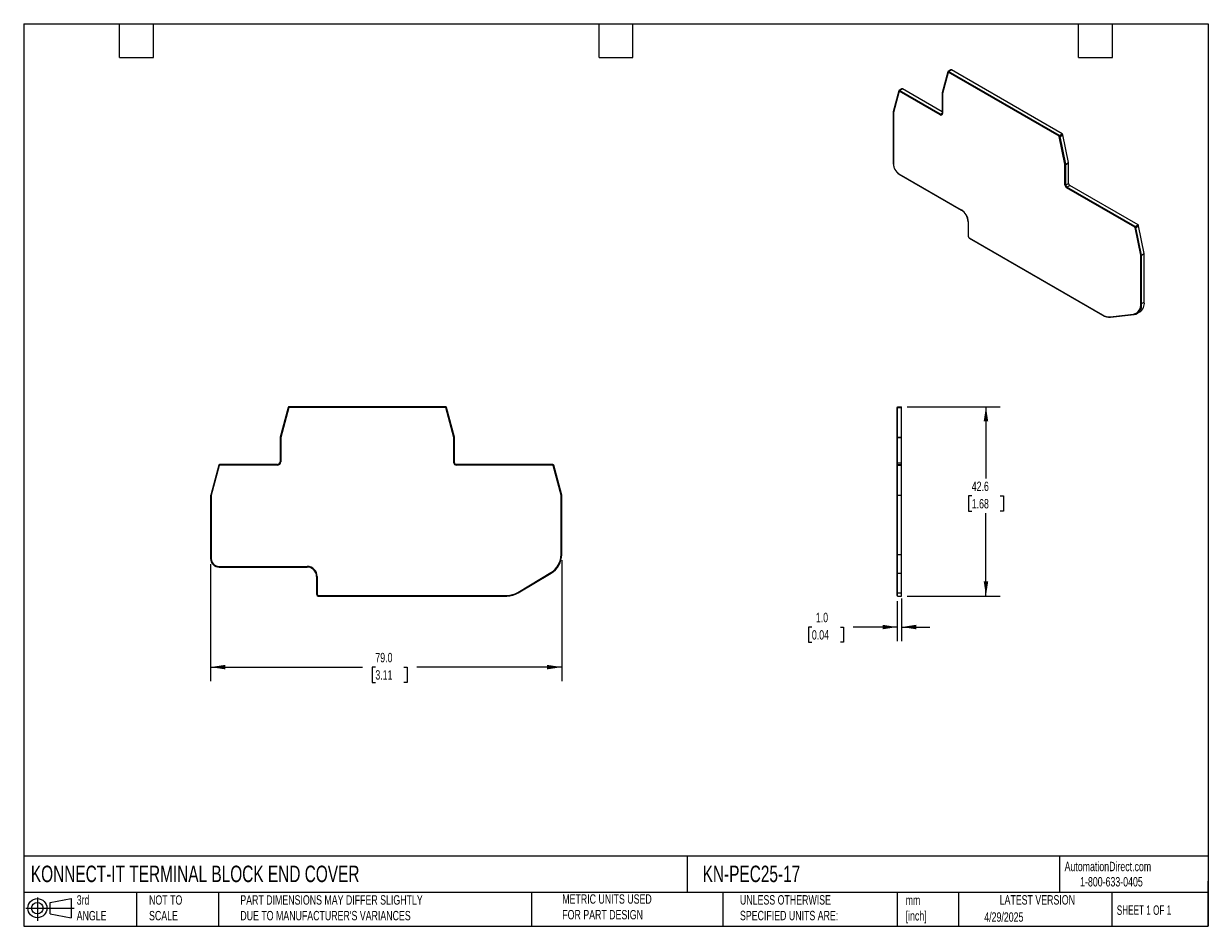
# Model space of a CAD drawing. Header units: millimetres. Extents: x 6 to 273, y 6 to 210.
import ezdxf

# ---------------------------------------------------------------- set-up
doc = ezdxf.new("R2010")
doc.units = ezdxf.units.MM
doc.linetypes.add('SLD-Solid', pattern=[0])
doc.layers.add('DIMENSIONS', color=140, linetype='SLD-Solid', lineweight=25)
doc.layers.add('TEXT', color=140, linetype='SLD-Solid', lineweight=25)
doc.layers.add('SLD-DEFPOINTS', color=7, linetype='Continuous')
doc.styles.add('SLDTEXTSTYLE0', font='TXT', dxfattribs={"width": 0.7})
doc.styles.add('SLDTEXTSTYLE1', font='TXT', dxfattribs={"width": 0.65})
doc.dimstyles.new('SLDDIMSTYLE0', dxfattribs={"dimtxt": 2.158008, "dimasz": 3.302, "dimexe": 0, "dimexo": 0.0625, "dimgap": 0.539502, "dimtad": 0, "dimtih": 1, "dimtoh": 1, "dimrnd": 1e-09, "dimzin": 4, "dimdsep": 46, "dimtxsty": 'SLDTEXTSTYLE0', "dimsah": 1, "dimcen": 0.09, "dimadec": 0, "dimazin": 1, "dimtfac": 1, "dimtofl": 0, "dimtmove": 0, "dimatfit": 3, "dimfxl": 0, "dimfrac": 2, "dimtolj": 1, "dimtzin": 12, "dimarcsym": 0})
doc.dimstyles.new('SLDDIMSTYLE1', dxfattribs={"dimtxt": 2.158008, "dimasz": 3.302, "dimexe": 0, "dimexo": 0.0625, "dimgap": 0.539502, "dimtad": 0, "dimtih": 1, "dimtoh": 1, "dimrnd": 1e-09, "dimzin": 4, "dimdsep": 46, "dimtxsty": 'SLDTEXTSTYLE0', "dimsah": 1, "dimcen": 0.09, "dimadec": 0, "dimazin": 1, "dimtfac": 1, "dimtmove": 0, "dimatfit": 0, "dimfxl": 0, "dimfrac": 2, "dimtolj": 1, "dimtzin": 12, "dimarcsym": 0})
doc.dimstyles.new('SLDDIMSTYLE2', dxfattribs={"dimtxt": 2.158008, "dimasz": 3.302, "dimexe": 0, "dimexo": 0.0625, "dimgap": 0.539502, "dimtad": 0, "dimtih": 1, "dimtoh": 1, "dimrnd": 1e-09, "dimzin": 12, "dimdsep": 46, "dimtxsty": 'SLDTEXTSTYLE0', "dimsah": 1, "dimcen": 0.09, "dimadec": 0, "dimazin": 3, "dimtfac": 1, "dimtofl": 0, "dimtmove": 0, "dimatfit": 3, "dimfxl": 0, "dimfrac": 2, "dimtolj": 1, "dimtzin": 12, "dimarcsym": 0})

# ---------------------------------------------------------------- blocks, each defined once
blk = doc.blocks.new('Block11')
at = {"color": 7, "linetype": 'SLD-Solid', "lineweight": 18}
for p, q in [((0, 2.88), (10.87, 2.88)), ((2.59, 5.31), (2.59, 0)), ((5.48, 4.17), (10.18, 5.03)), ((5.48, 1.6), (5.48, 4.17)), ((10.18, 5.03), (10.18, 0.73)), ((5.48, 1.6), (10.18, 0.73))]:
    blk.add_line(p, q, dxfattribs=at)
for radius in [2.15, 1.29]:
    blk.add_circle((2.59, 2.88), radius, dxfattribs=at)
blk = doc.blocks.new('Block12')
at = {"layer": 'SLD-DEFPOINTS'}
blk.add_blockref('Block11', (0, 0), dxfattribs=at)
blk = doc.blocks.new('_D')
at = {"layer": 'DIMENSIONS'}
for p, q in [((127.48, 88.78), (127.48, 61.52)), ((48.44, 87.84), (48.44, 61.52)), ((48.44, 64.7), (82.6, 64.7)), ((85.52, 64.7), (84.8, 64.7)), ((84.8, 64.7), (84.8, 61.27)), ((91.94, 64.7), (92.66, 64.7)), ((92.66, 64.7), (92.66, 61.27)), ((127.48, 64.7), (94.86, 64.7)), ((84.8, 61.27), (85.52, 61.27)), ((92.66, 61.27), (91.94, 61.27))]:
    blk.add_line(p, q, dxfattribs=at)
for points in [[(48.44, 64.7), (51.74, 64.19), (51.74, 65.21)], [(127.48, 64.7), (124.18, 65.21), (124.18, 64.19)]]:
    blk.add_solid(points, dxfattribs=at)
at = {"layer": 'DIMENSIONS', "char_height": 2.117, "attachment_point": 1, "style": 'SLDTEXTSTYLE0'}
for s, insert in [('79.0', (85.52, 67.91)), ('3.11', (85.52, 64))]:
    blk.add_mtext(s, dxfattribs=dict(at, insert=insert))
blk = doc.blocks.new('_D_1')
at = {"layer": 'DIMENSIONS'}
for p, q in [((204, 80.12), (204, 70.55)), ((203, 79.58), (203, 70.55)), ((183.8, 73.72), (183.07, 73.72)), ((183.07, 73.72), (183.07, 70.29)), ((190.21, 73.72), (190.93, 73.72)), ((190.93, 73.72), (190.93, 70.29)), ((203, 73.72), (193.13, 73.72)), ((204, 73.72), (210.35, 73.72)), ((183.07, 70.29), (183.8, 70.29)), ((190.93, 70.29), (190.21, 70.29))]:
    blk.add_line(p, q, dxfattribs=at)
for points in [[(203, 73.72), (199.7, 74.23), (199.7, 73.21)], [(204, 73.72), (207.31, 73.21), (207.31, 74.23)]]:
    blk.add_solid(points, dxfattribs=at)
at = {"layer": 'DIMENSIONS', "char_height": 2.117, "attachment_point": 1, "style": 'SLDTEXTSTYLE0'}
for s, insert in [('1.0', (184.69, 76.93)), ('0.04', (183.8, 73.02))]:
    blk.add_mtext(s, dxfattribs=dict(at, insert=insert))
blk = doc.blocks.new('_D_2')
at = {"layer": 'DIMENSIONS'}
for p, q in [((205.27, 123.32), (226.17, 123.32)), ((222.99, 123.32), (222.99, 107.16)), ((219.79, 103.25), (219.06, 103.25)), ((219.06, 103.25), (219.06, 99.82)), ((226.2, 103.25), (226.92, 103.25)), ((226.92, 103.25), (226.92, 99.82)), ((219.06, 99.82), (219.79, 99.82)), ((222.99, 80.7), (222.99, 99.34)), ((226.92, 99.82), (226.2, 99.82)), ((205.27, 80.7), (226.17, 80.7))]:
    blk.add_line(p, q, dxfattribs=at)
for points in [[(222.99, 123.32), (222.48, 120.02), (223.5, 120.02)], [(222.99, 80.7), (223.5, 84), (222.48, 84)]]:
    blk.add_solid(points, dxfattribs=at)
at = {"layer": 'DIMENSIONS', "char_height": 2.117, "attachment_point": 1, "style": 'SLDTEXTSTYLE0'}
for s, insert in [('42.6', (219.79, 106.46)), ('1.68', (219.79, 102.55))]:
    blk.add_mtext(s, dxfattribs=dict(at, insert=insert))

msp = doc.modelspace()

# ---------------------------------------------------------------- linework, layer by layer
for p, q in [((214.442, 198.723), (213.168, 193.969)), ((214.474, 198.591), (213.2, 193.837)), ((215.115, 199.142), (214.479, 198.775)), ((214.554, 198.645), (214.483, 198.604)), ((214.579, 198.642), (214.508, 198.601)), ((239.456, 184.199), (214.508, 198.601)), ((214.579, 198.765), (215.215, 199.132)), ((239.527, 184.362), (214.579, 198.765)), ((239.527, 184.24), (214.579, 198.642)), ((240.164, 184.73), (215.215, 199.132)), ((204.071, 194.89), (203.435, 194.523)), ((203.535, 194.513), (204.171, 194.88)), ((213.164, 189.689), (204.171, 194.88)), ((203.398, 194.471), (202.123, 189.712)), ((203.43, 194.339), (202.155, 189.581)), ((203.51, 194.393), (203.439, 194.352)), ((203.535, 194.39), (203.464, 194.35)), ((212.669, 189.036), (203.464, 194.35)), ((212.739, 189.199), (203.535, 194.513)), ((212.739, 189.077), (203.535, 194.39)), ((213.164, 193.93), (213.164, 189.444)), ((213.199, 193.828), (213.199, 189.342)), ((202.119, 189.673), (202.119, 178.023)), ((202.154, 189.571), (202.154, 177.921)), ((212.739, 189.199), (213.164, 189.444)), ((212.739, 189.077), (212.669, 189.036)), ((239.527, 184.24), (239.456, 184.199)), ((239.561, 184.19), (239.491, 184.149)), ((240.766, 177.918), (239.491, 184.149)), ((239.527, 184.362), (240.164, 184.73)), ((240.836, 177.959), (239.561, 184.19)), ((239.664, 184.162), (240.3, 184.53)), ((240.939, 177.932), (239.664, 184.162)), ((241.575, 178.299), (240.3, 184.53)), ((240.836, 177.959), (240.766, 177.918)), ((240.837, 177.948), (240.767, 177.907)), ((240.767, 173.264), (240.767, 177.907)), ((240.837, 173.305), (240.837, 177.948)), ((240.939, 177.932), (241.575, 178.299)), ((240.944, 177.887), (241.58, 178.254)), ((240.944, 173.244), (240.944, 177.887)), ((241.58, 173.611), (241.58, 178.254)), ((203.391, 175.778), (217.421, 167.679)), ((203.462, 175.696), (217.491, 167.597)), ((240.944, 173.244), (241.58, 173.611)), ((240.837, 173.305), (240.767, 173.264)), ((241.226, 172.632), (241.156, 172.591)), ((256.521, 163.72), (241.156, 172.591)), ((241.226, 172.754), (241.863, 173.121)), ((256.592, 163.884), (241.226, 172.754)), ((256.592, 163.761), (241.226, 172.632)), ((257.228, 164.251), (241.863, 173.121)), ((218.976, 165.025), (218.976, 161.748)), ((219.012, 164.923), (219.012, 161.646)), ((256.592, 163.761), (256.521, 163.72)), ((256.626, 163.711), (256.556, 163.67)), ((257.83, 157.441), (256.556, 163.67)), ((256.592, 163.884), (257.228, 164.251)), ((257.901, 157.482), (256.626, 163.711)), ((256.729, 163.684), (257.365, 164.051)), ((258.003, 157.454), (256.729, 163.684)), ((258.64, 157.822), (257.365, 164.051)), ((219.188, 161.34), (249.216, 144.005)), ((219.259, 161.258), (249.286, 143.924)), ((257.901, 157.482), (257.83, 157.441)), ((257.902, 157.471), (257.831, 157.43)), ((257.832, 146.543), (257.831, 157.43)), ((257.902, 146.583), (257.902, 157.471)), ((258.003, 157.454), (258.64, 157.822)), ((258.008, 157.409), (258.645, 157.777)), ((258.008, 146.522), (258.008, 157.409)), ((258.645, 146.89), (258.645, 157.777)), ((258.008, 146.522), (258.645, 146.89)), ((250.94, 143.56), (256.198, 144.158)), ((251.066, 143.464), (256.323, 144.062)), ((256.848, 144.368), (256.918, 144.409)), ((256.993, 144.279), (257.63, 144.646)), ((257.902, 146.583), (257.832, 146.543)), ((65.866, 123.176), (64.065, 116.454)), ((66.011, 123.137), (64.21, 116.415)), ((101.342, 123.324), (66.059, 123.324)), ((101.342, 123.174), (66.059, 123.174)), ((103.193, 116.408), (101.39, 123.137)), ((103.338, 116.447), (101.535, 123.176)), ((203.103, 123.174), (203.003, 123.174)), ((203.003, 123.137), (203.003, 123.174)), ((203.103, 123.174), (203.003, 123.174)), ((203.103, 123.137), (203.003, 123.137)), ((203.003, 116.408), (203.003, 123.137)), ((203.103, 123.324), (204.003, 123.324)), ((203.103, 123.176), (203.103, 123.324)), ((203.103, 123.324), (204.003, 123.324)), ((203.103, 123.176), (204.003, 123.176)), ((203.103, 116.447), (203.103, 123.176)), ((204.003, 123.176), (204.003, 123.324)), ((204.003, 116.447), (204.003, 123.176)), ((64.058, 116.402), (64.058, 110.909)), ((64.208, 116.402), (64.208, 110.909)), ((103.195, 110.709), (103.195, 116.395)), ((103.345, 110.709), (103.345, 116.395)), ((203.103, 116.408), (203.003, 116.408)), ((203.003, 116.395), (203.003, 116.408)), ((203.103, 116.395), (203.003, 116.395)), ((203.003, 110.709), (203.003, 116.395)), ((203.103, 116.447), (204.003, 116.447)), ((203.103, 116.395), (203.103, 116.447)), ((203.103, 116.395), (204.003, 116.395)), ((203.103, 110.709), (203.103, 116.395)), ((204.003, 116.395), (204.003, 116.447)), ((204.003, 110.709), (204.003, 116.395)), ((50.248, 110.161), (48.445, 103.432)), ((50.393, 110.122), (48.59, 103.393)), ((63.458, 110.309), (50.441, 110.309)), ((63.458, 110.159), (50.441, 110.159)), ((125.475, 110.309), (103.745, 110.309)), ((125.475, 110.159), (103.745, 110.159)), ((127.326, 103.394), (125.524, 110.122)), ((127.471, 103.433), (125.669, 110.161)), ((203.103, 110.709), (203.003, 110.709)), ((203.003, 110.159), (203.003, 110.709)), ((203.103, 110.159), (203.003, 110.159)), ((203.003, 110.122), (203.003, 110.159)), ((203.103, 110.159), (203.003, 110.159)), ((203.103, 110.122), (203.003, 110.122)), ((203.003, 103.394), (203.003, 110.122)), ((203.103, 110.709), (204.003, 110.709)), ((203.103, 110.309), (203.103, 110.709)), ((203.103, 110.309), (204.003, 110.309)), ((203.103, 110.161), (203.103, 110.309)), ((203.103, 110.309), (204.003, 110.309)), ((203.103, 110.161), (204.003, 110.161)), ((203.103, 103.433), (203.103, 110.161)), ((204.003, 110.309), (204.003, 110.709)), ((204.003, 110.161), (204.003, 110.309)), ((204.003, 103.433), (204.003, 110.161)), ((48.438, 103.38), (48.438, 89.113)), ((48.588, 103.38), (48.588, 89.113)), ((127.328, 90.048), (127.328, 103.381)), ((127.478, 90.048), (127.478, 103.381)), ((203.103, 103.394), (203.003, 103.394)), ((203.003, 103.381), (203.003, 103.394)), ((203.103, 103.381), (203.003, 103.381)), ((203.003, 90.048), (203.003, 103.381)), ((203.103, 103.433), (204.003, 103.433)), ((203.103, 103.381), (203.103, 103.433)), ((203.103, 103.381), (204.003, 103.381)), ((203.103, 90.048), (203.103, 103.381)), ((204.003, 103.381), (204.003, 103.433)), ((204.003, 90.048), (204.003, 103.381)), ((203.103, 90.048), (203.003, 90.048)), ((203.003, 85.972), (203.003, 90.048)), ((203.103, 90.048), (204.003, 90.048)), ((203.103, 85.844), (203.103, 90.048)), ((204.003, 85.844), (204.003, 90.048)), ((50.338, 87.363), (70.178, 87.363)), ((50.338, 87.213), (70.178, 87.213)), ((117.583, 81.523), (125.017, 85.972)), ((117.66, 81.395), (125.094, 85.844)), ((203.103, 85.972), (203.003, 85.972)), ((203.003, 81.523), (203.003, 85.972)), ((203.103, 85.844), (204.003, 85.844)), ((203.103, 81.395), (203.103, 85.844)), ((204.003, 81.395), (204.003, 85.844)), ((72.278, 85.113), (72.278, 81.099)), ((72.428, 85.113), (72.428, 81.099)), ((72.678, 80.849), (115.144, 80.849)), ((72.678, 80.699), (115.144, 80.699)), ((203.103, 81.523), (203.003, 81.523)), ((203.003, 80.849), (203.003, 81.523)), ((203.103, 80.849), (203.003, 80.849)), ((203.103, 81.395), (204.003, 81.395)), ((203.103, 80.699), (203.103, 81.395)), ((203.103, 80.699), (204.003, 80.699)), ((204.003, 80.699), (204.003, 81.395))]:
    msp.add_line(p, q)
at = {"flags": 128}
for points in [[(214.579, 198.765), (214.555, 198.776), (214.533, 198.782), (214.512, 198.784), (214.492, 198.781), (214.475, 198.773), (214.461, 198.76), (214.45, 198.743), (214.442, 198.723)], [(214.508, 198.601), (214.502, 198.604), (214.496, 198.606), (214.491, 198.606), (214.486, 198.605), (214.482, 198.603), (214.478, 198.6), (214.476, 198.596), (214.474, 198.591)], [(203.535, 194.513), (203.512, 194.524), (203.489, 194.53), (203.468, 194.532), (203.449, 194.529), (203.432, 194.521), (203.417, 194.508), (203.406, 194.491), (203.398, 194.471)], [(203.464, 194.35), (203.458, 194.352), (203.453, 194.354), (203.448, 194.354), (203.443, 194.354), (203.438, 194.352), (203.435, 194.348), (203.432, 194.344), (203.43, 194.339)]]:
    msp.add_lwpolyline(points, dxfattribs=at)
for centre, radius, start, end in [((214.564, 198.622), 0.0248, 53.84974, 114.8398), ((215.157, 199.052), 0.099, 53.84974, 114.8398), ((204.113, 194.8), 0.099, 53.84975, 114.8398), ((203.52, 194.37), 0.0248, 53.84975, 114.8398), ((213.317, 193.931), 0.153, 165.57348, 180.51046), ((213.237, 193.828), 0.0383, 165.57348, 180.51046), ((202.272, 189.674), 0.153, 165.57349, 180.51045), ((202.192, 189.571), 0.0383, 165.57349, 180.51045), ((212.905, 189.402), 0.262, 230.79674, 9.21404), ((212.876, 189.29), 0.328, 230.79674, 9.21404), ((212.965, 189.4), 0.394, 235.09168, 286.53695), ((239.414, 184.133), 0.0784, 11.62783, 57.06608), ((239.357, 184.099), 0.313, 11.62783, 57.06608), ((239.485, 184.174), 0.0784, 11.62783, 57.06608), ((239.993, 184.466), 0.313, 11.62783, 57.06608), ((205.035, 178.156), 2.92, 182.60547, 237.39452), ((204.841, 178.044), 2.689, 182.60547, 237.39452), ((240.71, 177.907), 0.0564, 0.34601, 11.86525), ((240.781, 177.948), 0.0564, 0.34601, 11.86525), ((240.718, 177.885), 0.226, 0.34601, 11.86525), ((241.354, 178.253), 0.226, 0.34601, 11.86525), ((242.194, 173.639), 0.615, 182.60548, 237.39452), ((241.611, 173.303), 0.845, 182.60548, 237.39452), ((241.682, 173.344), 0.845, 182.60548, 237.39452), ((241.558, 173.272), 0.615, 182.60548, 237.39452), ((215.572, 164.775), 3.443, 2.4764, 57.5236), ((215.766, 164.887), 3.213, 2.4764, 57.5236), ((256.479, 163.655), 0.0784, 11.62783, 57.06609), ((256.422, 163.621), 0.313, 11.62783, 57.06609), ((256.549, 163.695), 0.0784, 11.62783, 57.06609), ((257.058, 163.988), 0.313, 11.62783, 57.06609), ((219.59, 161.776), 0.615, 182.60548, 237.39446), ((219.395, 161.663), 0.384, 182.60548, 237.39446), ((257.775, 157.43), 0.0564, 0.34735, 11.86518), ((257.846, 157.47), 0.0564, 0.34735, 11.86518), ((257.782, 157.408), 0.226, 0.34735, 11.86518), ((258.419, 157.775), 0.226, 0.34735, 11.86518), ((256.127, 146.677), 2.526, 306.49125, 4.82093), ((255.737, 146.226), 2.119, 282.5615, 8.60144), ((255.847, 146.195), 2.186, 282.5615, 8.60144), ((255.462, 146.378), 2.449, 306.49125, 4.82093), ((250.762, 146.432), 2.877, 237.49212, 273.55621), ((250.881, 146.426), 2.968, 237.49212, 273.55621), ((66.059, 123.124), 0.2, 90, 164.99993), ((66.059, 123.124), 0.05, 90, 164.99993), ((101.342, 123.124), 0.2, 15.00007, 90), ((101.342, 123.124), 0.05, 15.00007, 90), ((64.258, 116.402), 0.2, 164.99993, 180), ((64.258, 116.402), 0.05, 164.99993, 180), ((103.145, 116.395), 0.05, 0.00001, 15.00007), ((103.145, 116.395), 0.2, 0.00001, 15.00007), ((50.441, 110.109), 0.2, 90.00001, 164.99993), ((50.441, 110.109), 0.05, 90.00001, 164.99993), ((63.458, 110.909), 0.75, 270.00002, 360), ((63.458, 110.909), 0.6, 270.00002, 360), ((103.745, 110.709), 0.55, 180.00001, 270), ((103.745, 110.709), 0.4, 180.00001, 270), ((125.475, 110.109), 0.2, 15.00007, 90), ((125.475, 110.109), 0.05, 15.00007, 90), ((48.638, 103.38), 0.2, 164.99993, 179.99999), ((48.638, 103.38), 0.05, 164.99993, 179.99999), ((127.278, 103.381), 0.05, 0.00166, 15.00007), ((127.278, 103.381), 0.2, 0.00166, 15.00007), ((50.338, 89.113), 1.9, 179.99999, 270), ((50.338, 89.113), 1.75, 179.99999, 270), ((122.578, 90.048), 4.75, 300.8964, 360), ((122.578, 90.048), 4.9, 300.8964, 360), ((70.178, 85.113), 2.25, 0, 90), ((70.178, 85.113), 2.1, 0, 90), ((72.678, 81.099), 0.4, 180, 269.9999), ((72.678, 81.099), 0.25, 180, 269.9999), ((115.144, 85.599), 4.75, 270, 300.8964), ((115.144, 85.599), 4.9, 270, 300.8964)]:
    msp.add_arc(centre, radius, start, end)
at = {"layer": 'TEXT'}
for p, q in [((6.35, 209.55), (273.05, 209.55)), ((6.35, 209.55), (6.35, 6.35)), ((27.94, 201.93), (27.94, 209.55)), ((35.56, 201.93), (35.56, 209.55)), ((135.89, 201.93), (135.89, 209.55)), ((143.51, 201.93), (143.51, 209.55)), ((243.84, 201.93), (243.84, 209.55)), ((251.46, 201.93), (251.46, 209.55)), ((273.05, 209.55), (273.05, 6.35)), ((27.94, 201.93), (35.56, 201.93)), ((135.89, 201.93), (143.51, 201.93)), ((243.84, 201.93), (251.46, 201.93)), ((273.05, 22.126), (6.35, 22.126)), ((155.759, 22.126), (155.759, 13.97)), ((239.575, 22.126), (239.575, 13.97)), ((273.05, 6.35), (273.05, 16.51)), ((273.05, 13.97), (6.35, 13.97)), ((31.75, 13.97), (31.75, 6.35)), ((50.212, 13.97), (50.212, 6.35)), ((120.646, 13.97), (120.646, 6.35)), ((163.78, 13.97), (163.78, 6.35)), ((203.024, 13.97), (203.024, 6.35)), ((216.812, 13.97), (216.812, 6.35)), ((251.349, 13.97), (251.349, 6.35)), ((6.35, 6.35), (273.05, 6.35))]:
    msp.add_line(p, q, dxfattribs=at)

# ---------------------------------------------------------------- block references
at = {"layer": 'SLD-DEFPOINTS'}
msp.add_blockref('Block12', (6.838, 7.554), dxfattribs=at)

# ---------------------------------------------------------------- texts
at = {"layer": 'TEXT'}
for s, insert, char_height, attachment_point, style in [('KONNECT-IT TERMINAL BLOCK END COVER', (7.966, 20.006), 3.70417, 1, 'SLDTEXTSTYLE0'), ('KN-PEC25-17', (159.208, 20.006), 3.70417, 1, 'SLDTEXTSTYLE0'), ('AutomationDirect.com', (240.695, 20.877), 2.11667, 1, 'SLDTEXTSTYLE0'), ('1-800-633-0405', (244.192, 17.437), 2.11667, 1, 'SLDTEXTSTYLE0'), ('3rd^JANGLE', (18.282, 13.338), 2.1167, 1, 'SLDTEXTSTYLE0'), ('NOT TO^JSCALE', (34.575, 13.338), 2.11667, 1, 'SLDTEXTSTYLE0'), ("PART DIMENSIONS MAY DIFFER SLIGHTLY ^JDUE TO MANUFACTURER'S VARIANCES", (55.119, 13.341), 2.11667, 1, 'SLDTEXTSTYLE0'), ('METRIC UNITS USED ^JFOR PART DESIGN', (127.604, 13.556), 2.11667, 1, 'SLDTEXTSTYLE0'), ('UNLESS OTHERWISE ^JSPECIFIED UNITS ARE:', (167.608, 13.361), 2.11667, 1, 'SLDTEXTSTYLE0'), ('LATEST VERSION', (234.552, 13.364), 2.11667, 2, 'SLDTEXTSTYLE0'), ('mm^J[inch]', (204.907, 13.297), 2.1167, 1, 'SLDTEXTSTYLE0'), ('SHEET 1 OF 1', (252.441, 11.051), 2.11667, 1, 'SLDTEXTSTYLE1'), ('4/29/2025', (222.613, 9.497), 2.1167, 1, 'SLDTEXTSTYLE0')]:
    msp.add_mtext(s, dxfattribs=dict(at, insert=insert, char_height=char_height, attachment_point=attachment_point, style=style))

# ---------------------------------------------------------------- dimensions: what is measured, and where the dimension line sits
at = {"layer": 'DIMENSIONS'}
for base, p1, p2, angle, dimstyle, picture, middle in [((222.9929, 80.6992), (204.0032, 123.3238), (204.0032, 80.6992), 90, 'SLDDIMSTYLE2', '_D_2', (222.9929, 103.2504)), ((48.438, 64.699), (127.478, 90.048), (48.438, 89.113), 359.99999, 'SLDDIMSTYLE0', '_D', (88.73, 64.699))]:
    dim = msp.add_linear_dim(base=base, p1=p1, p2=p2, angle=angle, dimstyle=dimstyle, dxfattribs=at)
    dim.commit()
    dim.dimension.update_dxf_attribs({"geometry": picture, "text_midpoint": middle, "dimtype": 160})
dim = msp.add_linear_dim(base=(204.003, 73.721), p1=(203.003, 80.849), p2=(204.003, 81.395), dimstyle='SLDDIMSTYLE1', dxfattribs=at)
dim.commit()
dim.dimension.update_dxf_attribs({"geometry": '_D_1', "text_midpoint": (187.003, 73.721), "dimtype": 160})

doc.saveas('drawing.dxf')
